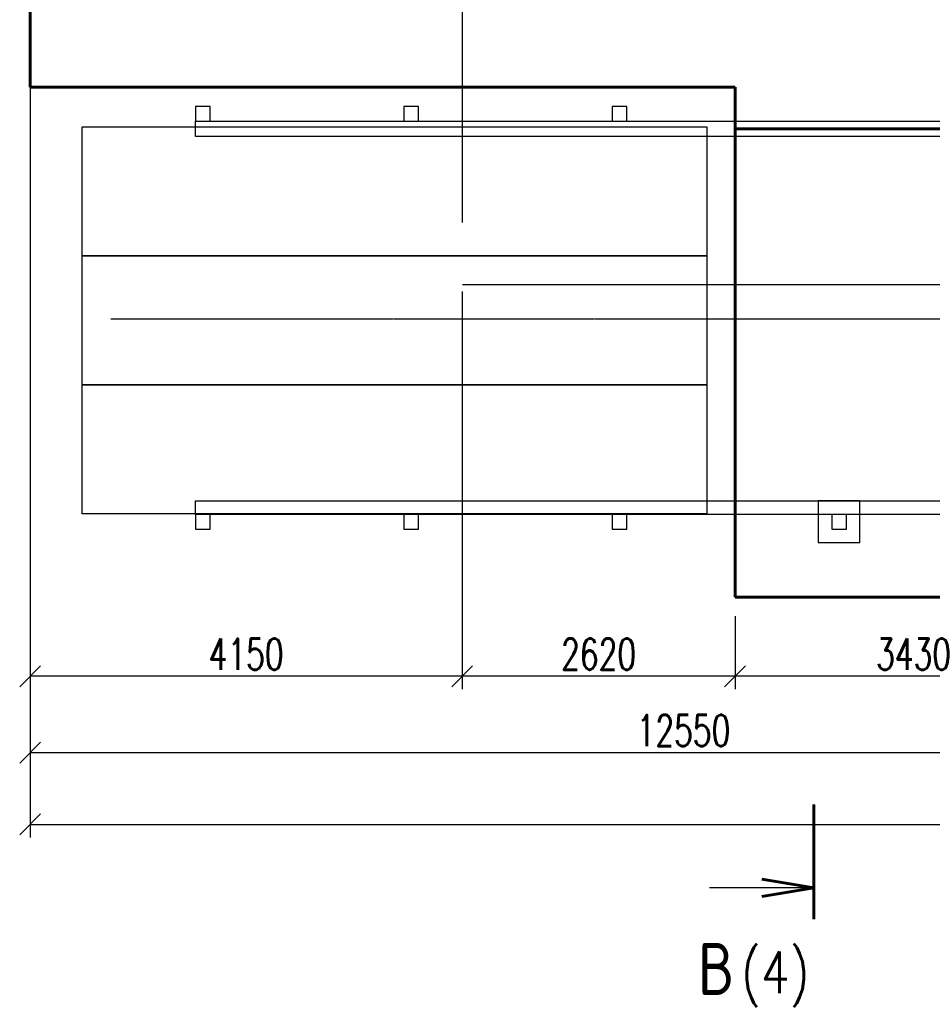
# Model space of a CAD drawing. Header units: millimetres. Extents: x 42975 to 708721, y 118172 to 172014.
# Tile 1 of 256: x 306925 to 315689, y 119426 to 128886. Entities that reach past the tile are written whole.
import ezdxf
from ezdxf.enums import TextEntityAlignment as Align

# ---------------------------------------------------------------- set-up
doc = ezdxf.new("R2010")
doc.units = ezdxf.units.MM
doc.linetypes.add('ГТО-1 Пунктир', pattern=[7, 5, -2])
doc.linetypes.add('осевая', pattern=[50.8, 31.75, -6.35, 6.35, -6.35])
doc.layers.get('Defpoints').update_dxf_attribs({"color": 8})
for name, color, linetype, lineweight in [('АСО БЕТОН', 3, 'Continuous', 60), ('ГТО-2_Бетон_025', 7, 'Continuous', 25), ('ГТО-2_Бетон_060', 3, 'Continuous', 60), ('ГТО-2_Оси_025', 6, 'осевая', 25), ('ГТО-2_Пунктир_025', 151, 'ГТО-1 Пунктир', 25)]:
    doc.layers.add(name, color=color, linetype=linetype, lineweight=lineweight)
doc.layers.add('ОЗИМ_Размеры', color=7, linetype='Continuous')
doc.styles.add('RomanS', font='romans.shx', dxfattribs={"width": 0.7})
doc.dimstyles.new('M100', dxfattribs={"dimscale": 100, "dimtxt": 3, "dimasz": 2, "dimexe": 1.25, "dimexo": 0.625, "dimtad": 3, "dimtoh": 1, "dimdec": 0, "dimtxsty": 'RomanS', "dimblk": 'OBLIQUE', "dimcen": 3, "dimclrt": 2, "dimaunit": 1, "dimadec": 4, "dimazin": 0, "dimtfac": 1, "dimtdec": 0, "dimtmove": 0, "dimatfit": 3, "dimfxl": 1, "dimtfill": 1, "dimarcsym": 0})

# ---------------------------------------------------------------- blocks, each defined once
blk = doc.blocks.new('_Oblique')
at = {"color": 0, "linetype": 'ByBlock', "lineweight": -2}
blk.add_line((-0.5, -0.5), (0.5, 0.5), dxfattribs=at)
blk = doc.blocks.new('*D48')
at = {"layer": 'Defpoints', "color": 0, "transparency": 16777216}
for p in [(313794.6, 123219), (317224.6, 123219), (313794.6, 122577.8)]:
    blk.add_point(p, dxfattribs=at)
at = {"layer": 'ОЗИМ_Размеры', "color": 0, "lineweight": -2, "transparency": 16777216}
for p, q in [((313794.6, 123156.5), (313794.6, 122452.8)), ((317224.6, 123156.5), (317224.6, 122452.8)), ((317224.6, 122577.8), (313794.6, 122577.8))]:
    blk.add_line(p, q, dxfattribs=at)
at = {"layer": 'ОЗИМ_Размеры', "color": 0, "lineweight": -2, "transparency": 16777216, "xscale": 200, "yscale": 200, "zscale": 200, "rotation": 180}
blk.add_blockref('_Oblique', (313794.6, 122577.8), dxfattribs=at)
at = {"layer": 'ОЗИМ_Размеры', "color": 0, "lineweight": -2, "transparency": 16777216, "xscale": 200, "yscale": 200, "zscale": 200}
blk.add_blockref('_Oblique', (317224.6, 122577.8), dxfattribs=at)
at = {"layer": 'ОЗИМ_Размеры', "color": 2, "transparency": 16777216, "insert": (315509.6, 122790.3), "char_height": 300, "attachment_point": 5, "style": 'RomanS', "bg_fill": 3, "box_fill_scale": 1.1, "bg_fill_color": 256, "bg_fill_true_color": 13158600, "bg_fill_transparency": 0}
blk.add_mtext('3430', dxfattribs=at)
blk = doc.blocks.new('*D49')
at = {"layer": 'Defpoints', "color": 0, "transparency": 16777216}
for p in [(311174.6, 123219), (313794.6, 123219), (311174.6, 122577.8)]:
    blk.add_point(p, dxfattribs=at)
at = {"layer": 'ОЗИМ_Размеры', "color": 0, "lineweight": -2, "transparency": 16777216}
for p, q in [((311174.6, 123156.5), (311174.6, 122452.8)), ((313794.6, 123156.5), (313794.6, 122452.8)), ((313794.6, 122577.8), (311174.6, 122577.8))]:
    blk.add_line(p, q, dxfattribs=at)
at = {"layer": 'ОЗИМ_Размеры', "color": 0, "lineweight": -2, "transparency": 16777216, "xscale": 200, "yscale": 200, "zscale": 200, "rotation": 180}
blk.add_blockref('_Oblique', (311174.6, 122577.8), dxfattribs=at)
at = {"layer": 'ОЗИМ_Размеры', "color": 0, "lineweight": -2, "transparency": 16777216, "xscale": 200, "yscale": 200, "zscale": 200}
blk.add_blockref('_Oblique', (313794.6, 122577.8), dxfattribs=at)
at = {"layer": 'ОЗИМ_Размеры', "color": 2, "transparency": 16777216, "insert": (312484.6, 122790.3), "char_height": 300, "attachment_point": 5, "style": 'RomanS', "bg_fill": 3, "box_fill_scale": 1.1, "bg_fill_color": 256, "bg_fill_true_color": 13158600, "bg_fill_transparency": 0}
blk.add_mtext('2620', dxfattribs=at)
blk = doc.blocks.new('*D59')
at = {"layer": 'Defpoints', "color": 0, "transparency": 16777216}
for p in [(307024.6, 128237.2), (311174.6, 126337.2), (307024.6, 122577.8)]:
    blk.add_point(p, dxfattribs=at)
at = {"layer": 'ОЗИМ_Размеры', "color": 0, "lineweight": -2, "transparency": 16777216}
for p, q in [((307024.6, 128174.7), (307024.6, 122452.8)), ((311174.6, 126274.7), (311174.6, 122452.8)), ((311174.6, 122577.8), (307024.6, 122577.8))]:
    blk.add_line(p, q, dxfattribs=at)
at = {"layer": 'ОЗИМ_Размеры', "color": 0, "lineweight": -2, "transparency": 16777216, "xscale": 200, "yscale": 200, "zscale": 200, "rotation": 180}
blk.add_blockref('_Oblique', (307024.6, 122577.8), dxfattribs=at)
at = {"layer": 'ОЗИМ_Размеры', "color": 0, "lineweight": -2, "transparency": 16777216, "xscale": 200, "yscale": 200, "zscale": 200}
blk.add_blockref('_Oblique', (311174.6, 122577.8), dxfattribs=at)
at = {"layer": 'ОЗИМ_Размеры', "color": 2, "transparency": 16777216, "insert": (309099.6, 122790.3), "char_height": 300, "attachment_point": 5, "style": 'RomanS', "bg_fill": 3, "box_fill_scale": 1.1, "bg_fill_color": 256, "bg_fill_true_color": 13158600, "bg_fill_transparency": 0}
blk.add_mtext('4150', dxfattribs=at)
blk = doc.blocks.new('*D60')
at = {"layer": 'Defpoints', "color": 0, "transparency": 16777216}
for p in [(307024.6, 128737.2), (319574.6, 122139.5), (319574.6, 121844.2)]:
    blk.add_point(p, dxfattribs=at)
at = {"layer": 'ОЗИМ_Размеры', "color": 0, "lineweight": -2, "transparency": 16777216}
for p, q in [((307024.6, 128674.7), (307024.6, 121719.2)), ((319574.6, 122077), (319574.6, 121719.2)), ((307024.6, 121844.2), (319574.6, 121844.2))]:
    blk.add_line(p, q, dxfattribs=at)
at = {"layer": 'ОЗИМ_Размеры', "color": 0, "lineweight": -2, "transparency": 16777216, "xscale": 200, "yscale": 200, "zscale": 200, "rotation": 180}
blk.add_blockref('_Oblique', (307024.6, 121844.2), dxfattribs=at)
at = {"layer": 'ОЗИМ_Размеры', "color": 0, "lineweight": -2, "transparency": 16777216, "xscale": 200, "yscale": 200, "zscale": 200}
blk.add_blockref('_Oblique', (319574.6, 121844.2), dxfattribs=at)
at = {"layer": 'ОЗИМ_Размеры', "color": 2, "transparency": 16777216, "insert": (313299.6, 122056.7), "char_height": 300, "attachment_point": 5, "style": 'RomanS', "bg_fill": 3, "box_fill_scale": 1.1, "bg_fill_color": 256, "bg_fill_true_color": 13158600, "bg_fill_transparency": 0}
blk.add_mtext('12550', dxfattribs=at)
blk = doc.blocks.new('*D51')
at = {"layer": 'Defpoints', "color": 0, "transparency": 16777216}
for p in [(370324.6, 134437.2), (307024.6, 128737.2), (370324.6, 121155.3)]:
    blk.add_point(p, dxfattribs=at)
at = {"layer": 'ОЗИМ_Размеры', "color": 0, "lineweight": -2, "transparency": 16777216}
for p, q in [((370324.6, 134374.7), (370324.6, 121030.3)), ((307024.6, 128674.7), (307024.6, 121030.3)), ((307024.6, 121155.3), (370324.6, 121155.3))]:
    blk.add_line(p, q, dxfattribs=at)
at = {"layer": 'ОЗИМ_Размеры', "color": 0, "lineweight": -2, "transparency": 16777216, "xscale": 200, "yscale": 200, "zscale": 200, "rotation": 180}
blk.add_blockref('_Oblique', (307024.6, 121155.3), dxfattribs=at)
at = {"layer": 'ОЗИМ_Размеры', "color": 0, "lineweight": -2, "transparency": 16777216, "xscale": 200, "yscale": 200, "zscale": 200}
blk.add_blockref('_Oblique', (370324.6, 121155.3), dxfattribs=at)
at = {"layer": 'ОЗИМ_Размеры', "color": 2, "transparency": 16777216, "insert": (338674.6, 121367.8), "char_height": 300, "attachment_point": 5, "style": 'RomanS', "bg_fill": 3, "box_fill_scale": 1.1, "bg_fill_color": 256, "bg_fill_true_color": 13158600, "bg_fill_transparency": 0}
blk.add_mtext('63300', dxfattribs=at)
blk = doc.blocks.new('Сечен_Лево_Низ_Лист')
at = {"color": 3, "linetype": 'Continuous', "lineweight": 60}
for p, q in [((0, -21.892), (0, -10.892)), ((0, -18.892), (-5, -18.059)), ((0, -18.892), (-5, -19.725))]:
    blk.add_line(p, q, dxfattribs=at)
at = {"color": 7, "linetype": 'Continuous', "lineweight": 25}
blk.add_line((0, -18.892), (-10, -18.892), dxfattribs=at)
at = {"color": 2, "linetype": 'Continuous', "lineweight": 35, "ltscale": 0.01, "style": 'RomanS', "width": 0.8, "flags": 8}
blk.add_attdef('(ЛИСТ)', (-4.797, -28.009), '', height=5, dxfattribs=at)
at = {"color": 3, "linetype": 'Continuous', "lineweight": 60, "ltscale": 0.01, "style": 'RomanS', "width": 0.8, "flags": 8}
blk.add_attdef('СЕЧ', text='', height=5, dxfattribs=at).set_placement((-7.683, -29.536), align=Align.BOTTOM_CENTER)

msp = doc.modelspace()

# ---------------------------------------------------------------- linework, layer by layer
at = {"layer": 'ГТО-2_Бетон_025'}
for points in [[(308614.6, 127912.2), (308754.6, 127912.2), (308754.6, 128052.2), (308614.6, 128052.2)], [(310614.6, 127912.2), (310754.6, 127912.2), (310754.6, 128052.2), (310614.6, 128052.2)], [(312614.6, 127912.2), (312754.6, 127912.2), (312754.6, 128052.2), (312614.6, 128052.2)], [(365534.6, 127762.2), (308614.6, 127762.2), (308614.6, 127912.2), (365534.6, 127912.2)], [(307524.6, 127857.2), (313524.6, 127857.2), (313524.6, 126617.2), (307524.6, 126617.2)], [(307524.6, 126617.2), (313524.6, 126617.2), (313524.6, 125377.2), (307524.6, 125377.2)], [(307524.6, 125377.2), (313524.6, 125377.2), (313524.6, 124137.2), (307524.6, 124137.2)], [(365534.6, 124132.2), (308614.6, 124132.2), (308614.6, 124262.2), (365534.6, 124262.2)], [(314594.6, 123862.2), (314994.6, 123862.2), (314994.6, 124262.2), (314594.6, 124262.2)], [(308614.6, 123992.2), (308754.6, 123992.2), (308754.6, 124132.2), (308614.6, 124132.2)], [(310614.6, 123992.2), (310754.6, 123992.2), (310754.6, 124132.2), (310614.6, 124132.2)], [(312614.6, 123992.2), (312754.6, 123992.2), (312754.6, 124132.2), (312614.6, 124132.2)], [(314724.6, 123992.2), (314864.6, 123992.2), (314864.6, 124132.2), (314724.6, 124132.2)]]:
    msp.add_lwpolyline(points, close=True, dxfattribs=at)
at = {"layer": 'ГТО-2_Бетон_060'}
for p, q in [((307024.6, 128237.2), (307024.6, 129537.2)), ((311174.6, 128237.2), (307024.6, 128237.2)), ((313794.6, 128237.2), (311174.6, 128237.2)), ((313794.6, 126012.2), (313794.6, 128237.2)), ((313794.6, 127837.2), (360354.6, 127837.2)), ((313794.6, 123337.2), (313794.6, 126012.2)), ((317224.6, 123337.2), (313794.6, 123337.2))]:
    msp.add_line(p, q, dxfattribs=at)
at = {"layer": 'ГТО-2_Оси_025', "ltscale": 0.5}
msp.add_line((307798.4, 126012.2), (372118.7, 126012.2), dxfattribs=at)
at = {"layer": 'ГТО-2_Пунктир_025'}
msp.add_line((316074.6, 126337.2), (311174.6, 126337.2), dxfattribs=at)

# ---------------------------------------------------------------- dimensions: what is measured, and where the dimension line sits
at = {"layer": 'ОЗИМ_Размеры'}
dim = msp.add_linear_dim(base=(313794.6, 122577.8), p1=(317224.6, 123219), p2=(313794.6, 123219), dimstyle='M100', dxfattribs=at)
dim.commit()
dim.dimension.update_dxf_attribs({"geometry": '*D48', "text_midpoint": (315509.6, 122790.3)})

# ---------------------------------------------------------------- next in the draw order: dimensions: what is measured, and where the dimension line sits
dim = msp.add_linear_dim(base=(311174.6, 122577.8), p1=(313794.6, 123219), p2=(311174.6, 123219), dimstyle='M100', dxfattribs=at)
dim.commit()
dim.dimension.update_dxf_attribs({"geometry": '*D49', "text_midpoint": (312484.6, 122790.3)})

# ---------------------------------------------------------------- next in the draw order: dimensions: what is measured, and where the dimension line sits
dim = msp.add_linear_dim(base=(307024.6, 122577.8), p1=(311174.6, 126337.2), p2=(307024.6, 128237.2), dimstyle='M100', dxfattribs=at)
dim.commit()
dim.dimension.update_dxf_attribs({"geometry": '*D59', "text_midpoint": (309099.6, 122790.3)})

# ---------------------------------------------------------------- next in the draw order: dimensions: what is measured, and where the dimension line sits
dim = msp.add_linear_dim(base=(319574.6, 121844.2), p1=(307024.6, 128737.2), p2=(319574.6, 122139.5), dimstyle='M100', dxfattribs=at)
dim.commit()
dim.dimension.update_dxf_attribs({"geometry": '*D60', "text_midpoint": (313299.6, 122056.7)})

# ---------------------------------------------------------------- next in the draw order: dimensions: what is measured, and where the dimension line sits
dim = msp.add_linear_dim(base=(370324.6, 121155.3), p1=(307024.6, 128737.2), p2=(370324.6, 134437.2), dimstyle='M100', dxfattribs=at)
dim.commit()
dim.dimension.update_dxf_attribs({"geometry": '*D51', "text_midpoint": (338674.6, 121367.8)})

# ---------------------------------------------------------------- next in the draw order: linework, layer by layer
at = {"layer": 'ГТО-2_Пунктир_025'}
msp.add_line((311174.6, 129337.2), (311174.6, 126937.2), dxfattribs=at)

# ---------------------------------------------------------------- next in the draw order: block references
at = {"layer": 'АСО БЕТОН'}
ref = msp.add_blockref('Сечен_Лево_Низ_Лист', (314551.1, 122433.6), dxfattribs=dict(at, xscale=100, yscale=100, zscale=100))
ref.add_attrib('СЕЧ', 'В', dxfattribs={"layer": '0', "linetype": 'Continuous', "ltscale": 0.01, "height": 500, "style": 'RomanS', "width": 0.8}).set_placement((313610.7, 119366.5), align=Align.BOTTOM_CENTER)
ref.add_attrib('(ЛИСТ)', '(4)', (313852.2, 119533.2), dxfattribs={"layer": '0', "color": 2, "linetype": 'Continuous', "lineweight": 35, "ltscale": 0.01, "height": 400, "style": 'RomanS', "width": 0.8})

doc.saveas('drawing.dxf')
